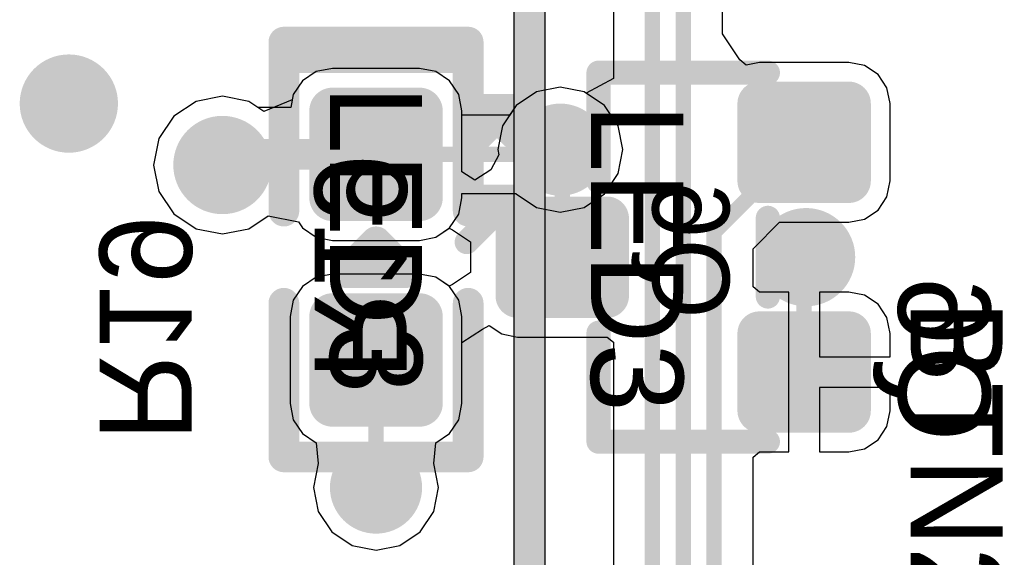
# Model space of a CAD drawing. Header units: millimetres. Extents: x 1.4 to 10.4, y 0 to 10.9.
# Tile 30 of 177: x 3.034 to 3.355, y 3.977 to 4.152. Entities that reach past the tile are written whole.
import ezdxf

# ---------------------------------------------------------------- set-up
doc = ezdxf.new("R2010")
doc.units = ezdxf.units.MM
doc.header["$MEASUREMENT"] = 0
for name, color, linetype in [('BottomLayer', 5, 'Continuous'), ('BottomOverlay', 54, 'Continuous'), ('BottomPaste', 16, 'Continuous'), ('BottomSolder', 6, 'Continuous'), ('DrillDrawing', 1, 'Continuous'), ('DrillGuide', 244, 'Continuous'), ('InternalPlane1', 76, 'Continuous'), ('InternalPlane2', 16, 'Continuous'), ('Mechanical31', 56, 'Continuous'), ('Mechanical32', 56, 'Continuous'), ('MultiLayer', 9, 'Continuous'), ('TopLayer', 1, 'Continuous'), ('TopOverlay', 2, 'Continuous'), ('TopPaste', 8, 'Continuous'), ('TopSolder', 216, 'Continuous')]:
    doc.layers.add(name, color=color, linetype=linetype)

msp = doc.modelspace()

# ---------------------------------------------------------------- linework, layer by layer
at = {"layer": 'BottomLayer'}
for p, q in [((3.2272551, 4.2223052), (3.2272551, 4.1331311)), ((3.2627449, 4.1477546), (3.2627449, 4.1772454)), ((3.268462, 4.1391983), (3.2627449, 4.1477546)), ((3.2704751, 4.1375462), (3.268462, 4.1391983)), ((3.2748032, 4.1384072), (3.2704751, 4.1375462)), ((3.303937, 4.1384072), (3.2748032, 4.1384072)), ((3.3090677, 4.1373866), (3.303937, 4.1384072)), ((3.1305423, 4.1353949), (3.1260624, 4.1324016)), ((3.1358266, 4.136446), (3.1305423, 4.1353949)), ((3.164173, 4.136446), (3.1358266, 4.136446)), ((3.1694573, 4.1353949), (3.164173, 4.136446)), ((3.1739372, 4.1324016), (3.1694573, 4.1353949)), ((3.3134173, 4.1344803), (3.3090677, 4.1373866)), ((3.1260624, 4.1324016), (3.1230691, 4.1279217)), ((3.1769305, 4.1279217), (3.1739372, 4.1324016)), ((3.2272551, 4.1331311), (3.2184358, 4.1284172)), ((3.3163236, 4.1301307), (3.3134173, 4.1344803)), ((3.2021964, 4.1288396), (3.1955808, 4.1244192)), ((3.21, 4.1303918), (3.2021964, 4.1288396)), ((3.2178036, 4.1288396), (3.21, 4.1303918)), ((3.2184358, 4.1284172), (3.2178036, 4.1288396)), ((3.3173442, 4.125), (3.3163236, 4.1301307)), ((3.091416, 4.1257235), (3.0841389, 4.1208611)), ((3.1, 4.127431), (3.091416, 4.1257235)), ((3.108584, 4.1257235), (3.1, 4.127431)), ((3.1115254, 4.1237581), (3.108584, 4.1257235)), ((3.1230691, 4.1279217), (3.1222409, 4.1237581)), ((3.1779816, 4.1226374), (3.1769305, 4.1279217)), ((3.1222409, 4.1237581), (3.1115254, 4.1237581)), ((3.1779816, 4.1028258), (3.1779816, 4.1226374)), ((3.1955808, 4.1244192), (3.1911604, 4.1178036)), ((3.3173442, 4.0998032), (3.3173442, 4.125)), ((3.0841389, 4.1208611), (3.0792765, 4.113584)), ((3.1911604, 4.1178036), (3.1896082, 4.11)), ((3.0792765, 4.113584), (3.077569, 4.105)), ((3.1896082, 4.11), (3.1899384, 4.10834)), ((3.1899384, 4.10834), (3.18734, 4.1034785)), ((3.077569, 4.105), (3.0792765, 4.096416)), ((3.1821724, 4.1000256), (3.1779816, 4.1028258)), ((3.18734, 4.1034785), (3.1821724, 4.1000256)), ((3.3163236, 4.0946725), (3.3173442, 4.0998032)), ((3.0792765, 4.096416), (3.0841389, 4.0891389)), ((3.3134173, 4.0903229), (3.3163236, 4.0946725)), ((3.3090677, 4.0874166), (3.3134173, 4.0903229)), ((3.0841389, 4.0891389), (3.091416, 4.0842765)), ((3.108584, 4.0842765), (3.1149038, 4.0884993)), ((3.1149038, 4.0884993), (3.1247117, 4.0865483)), ((3.303937, 4.086396), (3.3090677, 4.0874166)), ((3.091416, 4.0842765), (3.1, 4.082569)), ((3.1, 4.082569), (3.108584, 4.0842765)), ((3.1247117, 4.0865483), (3.1260624, 4.0845268)), ((3.1260624, 4.0845268), (3.1305423, 4.0815335)), ((3.1694573, 4.0815335), (3.1738366, 4.0844596)), ((3.1738366, 4.0844596), (3.1748422, 4.083922)), ((3.1748422, 4.083922), (3.1807126, 4.0799996)), ((3.2727449, 4.0777524), (3.2813885, 4.086396)), ((3.2813885, 4.086396), (3.303937, 4.086396)), ((3.1305423, 4.0815335), (3.1358266, 4.0804824)), ((3.1358266, 4.0804824), (3.164173, 4.0804824)), ((3.164173, 4.0804824), (3.1694573, 4.0815335)), ((3.1807126, 4.0799996), (3.1807126, 4.0699996)), ((3.2727449, 4.0652932), (3.2727449, 4.0777524)), ((3.1305423, 4.0684657), (3.1260624, 4.0654724)), ((3.1358266, 4.0695168), (3.1305423, 4.0684657)), ((3.164173, 4.0695168), (3.1358266, 4.0695168)), ((3.1694573, 4.0684657), (3.164173, 4.0695168)), ((3.1738366, 4.0655396), (3.1694573, 4.0684657)), ((3.1807126, 4.0699996), (3.1748422, 4.0660772)), ((3.1260624, 4.0654724), (3.1230691, 4.0609925)), ((3.1748422, 4.0660772), (3.1738366, 4.0655396)), ((3.2748033, 4.063604), (3.2727449, 4.0652932)), ((3.2843701, 4.063604), (3.2748033, 4.063604)), ((3.2843701, 4.0375984), (3.2843701, 4.063604)), ((3.303937, 4.063604), (3.2943701, 4.063604)), ((3.2943701, 4.063604), (3.2943701, 4.0425984)), ((3.3090677, 4.0625834), (3.303937, 4.063604)), ((3.3134173, 4.0596771), (3.3090677, 4.0625834)), ((3.1230691, 4.0609925), (3.122018, 4.0557082)), ((3.3163236, 4.0553275), (3.3134173, 4.0596771)), ((3.122018, 4.0557082), (3.122018, 4.0273618)), ((3.3173442, 4.0501968), (3.3163236, 4.0553275)), ((3.1779816, 4.0471742), (3.1846203, 4.05161)), ((3.1846203, 4.05161), (3.1868009, 4.0527755)), ((3.1868009, 4.0527755), (3.1909323, 4.050015)), ((3.1909323, 4.050015), (3.196063, 4.0489944)), ((3.196063, 4.0489944), (3.2251967, 4.0489944)), ((3.2251967, 4.0489944), (3.2272551, 4.0473052)), ((3.3173442, 4.0425984), (3.3173442, 4.0501968)), ((3.1779816, 4.0273618), (3.1779816, 4.0471742)), ((3.2272551, 4.0473052), (3.2272551, 3.9581306)), ((3.2943701, 4.0425984), (3.3173442, 4.0425984)), ((3.2843701, 4.0115928), (3.2843701, 4.0375984)), ((3.3173442, 4.0325984), (3.2943701, 4.0325984)), ((3.2943701, 4.0325984), (3.2943701, 4.0115928)), ((3.3173442, 4.025), (3.3173442, 4.0325984)), ((3.122018, 4.0273618), (3.1230691, 4.0220775)), ((3.1769305, 4.0220775), (3.1779816, 4.0273618)), ((3.3163236, 4.0198693), (3.3173442, 4.025)), ((3.1230691, 4.0220775), (3.1260624, 4.0175976)), ((3.1739372, 4.0175976), (3.1769305, 4.0220775)), ((3.3134173, 4.0155197), (3.3163236, 4.0198693)), ((3.1260624, 4.0175976), (3.1305422, 4.0146043)), ((3.1694574, 4.0146043), (3.1739372, 4.0175976)), ((3.1305422, 4.0146043), (3.1305422, 4.0146043)), ((3.1305422, 4.0146043), (3.1305422, 4.0146043)), ((3.1305422, 4.0146043), (3.1311604, 4.0078036)), ((3.1688396, 4.0078036), (3.1694574, 4.0146043)), ((3.1694574, 4.0146043), (3.1694574, 4.0146043)), ((3.1694574, 4.0146043), (3.1694574, 4.0146043)), ((3.3090677, 4.0126134), (3.3134173, 4.0155197)), ((3.2727449, 4.0099036), (3.2748033, 4.0115928)), ((3.2727449, 3.9650964), (3.2727449, 4.0099036)), ((3.2748033, 4.0115928), (3.2843701, 4.0115928)), ((3.2943701, 4.0115928), (3.303937, 4.0115928)), ((3.303937, 4.0115928), (3.3090677, 4.0126134)), ((3.1311604, 4.0078034), (3.1296082, 4)), ((3.1311604, 4.0078036), (3.1311603, 4.0078035)), ((3.1311603, 4.0078035), (3.1311604, 4.0078034)), ((3.1688397, 4.0078035), (3.1688396, 4.0078036)), ((3.1688396, 4.0078034), (3.1688397, 4.0078035)), ((3.1703918, 4), (3.1688396, 4.0078034)), ((3.1296082, 4), (3.1311604, 3.9921964)), ((3.1688396, 3.9921964), (3.1703918, 4)), ((3.1311604, 3.9921964), (3.1355808, 3.9855808)), ((3.1644192, 3.9855808), (3.1688396, 3.9921964)), ((3.1355808, 3.9855808), (3.1421964, 3.9811604)), ((3.1578036, 3.9811604), (3.1644192, 3.9855808)), ((3.1421964, 3.9811604), (3.15, 3.9796082)), ((3.15, 3.9796082), (3.1578036, 3.9811604))]:
    msp.add_line(p, q, dxfattribs=at)
for points, const_width in [([(3.24, 3.085), (3.24, 4.4130315)], 0.005), ([(3.25, 3.095), (3.25, 4.2480315)], 0.005), ([(3.1, 4.105), (3.1034642, 4.1084642)], 0.01), ([(3.1034642, 4.1084642), (3.1499998, 4.1084642)], 0.01), ([(3.21, 4.11), (3.2106299, 4.1093701)], 0.005), ([(3.26, 4.0830315), (3.2893701, 4.1124016)], 0.005), ([(3.2106299, 4.075), (3.2106299, 4.1093701)], 0.005), ([(3.26, 3.835), (3.26, 4.0830315)], 0.005), ([(3.2893701, 4.0743701), (3.29, 4.075)], 0.005), ([(3.2893701, 4.0375984), (3.2893701, 4.0743701)], 0.005), ([(3.1499998, 4.0000002), (3.1499998, 4.0415352)], 0.005), ([(3.1499998, 4.0000002), (3.15, 4)], 0.005)]:
    msp.add_lwpolyline(points, dxfattribs=dict(at, const_width=const_width))
for points, const_width in [([(3.044, 4.125, 1), (3.056, 4.125, 1)], 0.012), ([(3.134055, 4.1226374, 1), (3.1375982, 4.1226374, 1)], 0.0035433), ([(3.1624014, 4.1226374, 1), (3.1659446, 4.1226374, 1)], 0.0035433), ([(3.2732284, 4.125, 1), (3.276378, 4.125, 1)], 0.0031496), ([(3.3023622, 4.125, 1), (3.3055118, 4.125, 1)], 0.0031496), ([(3.205, 4.11, 1), (3.215, 4.11, 1)], 0.01), ([(3.094, 4.105, 1), (3.106, 4.105, 1)], 0.012), ([(3.1009642, 4.1084642, 1), (3.1059642, 4.1084642, 1)], 0.005), ([(3.1009642, 4.1084642, 1), (3.1059642, 4.1084642, 1)], 0.005), ([(3.1474998, 4.1084642, 1), (3.1524998, 4.1084642, 1)], 0.005), ([(3.20875, 4.11, 1), (3.21125, 4.11, 1)], 0.0025), ([(3.2881201, 4.1124016, 1), (3.2906201, 4.1124016, 1)], 0.0025), ([(3.0975, 4.105, 1), (3.1025, 4.105, 1)], 0.005), ([(3.2093799, 4.1093701, 1), (3.2118799, 4.1093701, 1)], 0.0025), ([(3.2093799, 4.1093701, 1), (3.2118799, 4.1093701, 1)], 0.0025), ([(3.2732284, 4.0998032, 1), (3.276378, 4.0998032, 1)], 0.0031496), ([(3.3023622, 4.0998032, 1), (3.3055118, 4.0998032, 1)], 0.0031496), ([(3.134055, 4.094291, 1), (3.1375982, 4.094291, 1)], 0.0035433), ([(3.1624014, 4.094291, 1), (3.1659446, 4.094291, 1)], 0.0035433), ([(3.1944882, 4.0875984, 1), (3.1976378, 4.0875984, 1)], 0.0031496), ([(3.223622, 4.0875984, 1), (3.2267716, 4.0875984, 1)], 0.0031496), ([(3.284, 4.075, 1), (3.296, 4.075, 1)], 0.012), ([(3.25875, 4.0830315, 1), (3.26125, 4.0830315, 1)], 0.0025), ([(3.25875, 4.0830315, 1), (3.26125, 4.0830315, 1)], 0.0025), ([(3.2093799, 4.075, 1), (3.2118799, 4.075, 1)], 0.0025), ([(3.28875, 4.075, 1), (3.29125, 4.075, 1)], 0.0025), ([(3.2881201, 4.0743701, 1), (3.2906201, 4.0743701, 1)], 0.0025), ([(3.2881201, 4.0743701, 1), (3.2906201, 4.0743701, 1)], 0.0025), ([(3.1944882, 4.0624016, 1), (3.1976378, 4.0624016, 1)], 0.0031496), ([(3.223622, 4.0624016, 1), (3.2267716, 4.0624016, 1)], 0.0031496), ([(3.134055, 4.0557082, 1), (3.1375982, 4.0557082, 1)], 0.0035433), ([(3.1624014, 4.0557082, 1), (3.1659446, 4.0557082, 1)], 0.0035433), ([(3.2732284, 4.0501968, 1), (3.276378, 4.0501968, 1)], 0.0031496), ([(3.3023622, 4.0501968, 1), (3.3055118, 4.0501968, 1)], 0.0031496), ([(3.1487498, 4.0415352, 1), (3.1512498, 4.0415352, 1)], 0.0025), ([(3.2881201, 4.0375984, 1), (3.2906201, 4.0375984, 1)], 0.0025), ([(3.134055, 4.0273618, 1), (3.1375982, 4.0273618, 1)], 0.0035433), ([(3.1624014, 4.0273618, 1), (3.1659446, 4.0273618, 1)], 0.0035433), ([(3.2732284, 4.025, 1), (3.276378, 4.025, 1)], 0.0031496), ([(3.3023622, 4.025, 1), (3.3055118, 4.025, 1)], 0.0031496), ([(3.145, 4, 1), (3.155, 4, 1)], 0.01), ([(3.1487498, 4.0000002, 1), (3.1512498, 4.0000002, 1)], 0.0025), ([(3.1487498, 4.0000002, 1), (3.1512498, 4.0000002, 1)], 0.0025), ([(3.14875, 4, 1), (3.15125, 4, 1)], 0.0025)]:
    msp.add_lwpolyline(points, format="xyb", close=True, dxfattribs=dict(at, const_width=const_width))
for points in [[(3.164173, 4.0907477), (3.164173, 4.1261807), (3.1358266, 4.0907477), (3.1358266, 4.1261807)], [(3.303937, 4.0966536), (3.303937, 4.1281496), (3.2748032, 4.0966536), (3.2748032, 4.1281496)], [(3.1677163, 4.094291), (3.1677163, 4.1226374), (3.1322833, 4.094291), (3.1322833, 4.1226374)], [(3.3070866, 4.0998032), (3.3070866, 4.125), (3.2716536, 4.0998032), (3.2716536, 4.125)], [(3.2251968, 4.059252), (3.2251968, 4.090748), (3.196063, 4.059252), (3.196063, 4.090748)], [(3.2283464, 4.0624016), (3.2283464, 4.0875984), (3.1929134, 4.0624016), (3.1929134, 4.0875984)], [(3.164173, 4.0238185), (3.164173, 4.0592515), (3.1358266, 4.0238185), (3.1358266, 4.0592515)], [(3.1677163, 4.0273618), (3.1677163, 4.0557082), (3.1322833, 4.0273618), (3.1322833, 4.0557082)], [(3.303937, 4.0218504), (3.303937, 4.0533464), (3.2748032, 4.0218504), (3.2748032, 4.0533464)], [(3.3070866, 4.025), (3.3070866, 4.0501968), (3.2716536, 4.025), (3.2716536, 4.0501968)]]:
    msp.add_solid(points, dxfattribs=at)
at = {"layer": 'BottomOverlay'}
for points, const_width in [([(3.1199998, 4.0899996), (3.1199998, 4.1399996)], 0.01), ([(3.1199998, 4.1399996), (3.1799998, 4.1399996)], 0.01), ([(3.1799998, 4.0899996), (3.1799998, 4.1399996)], 0.01), ([(3.2224409, 4.0996063), (3.2224409, 4.1350394)], 0.007874), ([(3.2224409, 4.1350394), (3.2775591, 4.1350394)], 0.007874), ([(3.2775591, 4.0622047), (3.2775591, 4.0877953)], 0.007874), ([(3.1199998, 4.0099996), (3.1199998, 4.0599996)], 0.01), ([(3.1799998, 4.0099996), (3.1799998, 4.0599996)], 0.01), ([(3.2224409, 4.0149606), (3.2224409, 4.0503937)], 0.007874), ([(3.2224409, 4.0149606), (3.2775591, 4.0149606)], 0.007874), ([(3.1199998, 4.0099996), (3.1799998, 4.0099996)], 0.01)]:
    msp.add_lwpolyline(points, dxfattribs=dict(at, const_width=const_width))
for points, const_width in [([(3.1174998, 4.1399996, 1), (3.1224998, 4.1399996, 1)], 0.005), ([(3.1174998, 4.1399996, 1), (3.1224998, 4.1399996, 1)], 0.005), ([(3.1774998, 4.1399996, 1), (3.1824998, 4.1399996, 1)], 0.005), ([(3.1774998, 4.1399996, 1), (3.1824998, 4.1399996, 1)], 0.005), ([(3.2204724, 4.1350394, 1), (3.2244094, 4.1350394, 1)], 0.003937), ([(3.2204724, 4.1350394, 1), (3.2244094, 4.1350394, 1)], 0.003937), ([(3.2755906, 4.1350394, 1), (3.2795276, 4.1350394, 1)], 0.003937), ([(3.2204724, 4.0996063, 1), (3.2244094, 4.0996063, 1)], 0.003937), ([(3.1174998, 4.0899996, 1), (3.1224998, 4.0899996, 1)], 0.005), ([(3.1774998, 4.0899996, 1), (3.1824998, 4.0899996, 1)], 0.005), ([(3.2755906, 4.0877953, 1), (3.2795276, 4.0877953, 1)], 0.003937), ([(3.1174998, 4.0599996, 1), (3.1224998, 4.0599996, 1)], 0.005), ([(3.1774998, 4.0599996, 1), (3.1824998, 4.0599996, 1)], 0.005), ([(3.2755906, 4.0622047, 1), (3.2795276, 4.0622047, 1)], 0.003937), ([(3.2204724, 4.0503937, 1), (3.2244094, 4.0503937, 1)], 0.003937), ([(3.2204724, 4.0149606, 1), (3.2244094, 4.0149606, 1)], 0.003937), ([(3.2204724, 4.0149606, 1), (3.2244094, 4.0149606, 1)], 0.003937), ([(3.2755906, 4.0149606, 1), (3.2795276, 4.0149606, 1)], 0.003937), ([(3.1174998, 4.0099996, 1), (3.1224998, 4.0099996, 1)], 0.005), ([(3.1174998, 4.0099996, 1), (3.1224998, 4.0099996, 1)], 0.005), ([(3.1774998, 4.0099996, 1), (3.1824998, 4.0099996, 1)], 0.005), ([(3.1774998, 4.0099996, 1), (3.1824998, 4.0099996, 1)], 0.005)]:
    msp.add_lwpolyline(points, format="xyb", close=True, dxfattribs=dict(at, const_width=const_width))
at = {"layer": 'BottomPaste'}
for points, const_width in [([(3.134055, 4.1226374, 1), (3.1375982, 4.1226374, 1)], 0.0035433), ([(3.1624014, 4.1226374, 1), (3.1659446, 4.1226374, 1)], 0.0035433), ([(3.2732284, 4.125, 1), (3.276378, 4.125, 1)], 0.0031496), ([(3.3023622, 4.125, 1), (3.3055118, 4.125, 1)], 0.0031496), ([(3.2732284, 4.0998032, 1), (3.276378, 4.0998032, 1)], 0.0031496), ([(3.3023622, 4.0998032, 1), (3.3055118, 4.0998032, 1)], 0.0031496), ([(3.134055, 4.094291, 1), (3.1375982, 4.094291, 1)], 0.0035433), ([(3.1624014, 4.094291, 1), (3.1659446, 4.094291, 1)], 0.0035433), ([(3.1944882, 4.0875984, 1), (3.1976378, 4.0875984, 1)], 0.0031496), ([(3.223622, 4.0875984, 1), (3.2267716, 4.0875984, 1)], 0.0031496), ([(3.1944882, 4.0624016, 1), (3.1976378, 4.0624016, 1)], 0.0031496), ([(3.223622, 4.0624016, 1), (3.2267716, 4.0624016, 1)], 0.0031496), ([(3.134055, 4.0557082, 1), (3.1375982, 4.0557082, 1)], 0.0035433), ([(3.1624014, 4.0557082, 1), (3.1659446, 4.0557082, 1)], 0.0035433), ([(3.2732284, 4.0501968, 1), (3.276378, 4.0501968, 1)], 0.0031496), ([(3.3023622, 4.0501968, 1), (3.3055118, 4.0501968, 1)], 0.0031496), ([(3.134055, 4.0273618, 1), (3.1375982, 4.0273618, 1)], 0.0035433), ([(3.1624014, 4.0273618, 1), (3.1659446, 4.0273618, 1)], 0.0035433), ([(3.2732284, 4.025, 1), (3.276378, 4.025, 1)], 0.0031496), ([(3.3023622, 4.025, 1), (3.3055118, 4.025, 1)], 0.0031496)]:
    msp.add_lwpolyline(points, format="xyb", close=True, dxfattribs=dict(at, const_width=const_width))
for points in [[(3.164173, 4.0907477), (3.164173, 4.1261807), (3.1358266, 4.0907477), (3.1358266, 4.1261807)], [(3.303937, 4.0966536), (3.303937, 4.1281496), (3.2748032, 4.0966536), (3.2748032, 4.1281496)], [(3.1677163, 4.094291), (3.1677163, 4.1226374), (3.1322833, 4.094291), (3.1322833, 4.1226374)], [(3.3070866, 4.0998032), (3.3070866, 4.125), (3.2716536, 4.0998032), (3.2716536, 4.125)], [(3.2251968, 4.059252), (3.2251968, 4.090748), (3.196063, 4.059252), (3.196063, 4.090748)], [(3.2283464, 4.0624016), (3.2283464, 4.0875984), (3.1929134, 4.0624016), (3.1929134, 4.0875984)], [(3.164173, 4.0238185), (3.164173, 4.0592515), (3.1358266, 4.0238185), (3.1358266, 4.0592515)], [(3.1677163, 4.0273618), (3.1677163, 4.0557082), (3.1322833, 4.0273618), (3.1322833, 4.0557082)], [(3.303937, 4.0218504), (3.303937, 4.0533464), (3.2748032, 4.0218504), (3.2748032, 4.0533464)], [(3.3070866, 4.025), (3.3070866, 4.0501968), (3.2716536, 4.025), (3.2716536, 4.0501968)]]:
    msp.add_solid(points, dxfattribs=at)
at = {"layer": 'BottomSolder'}
for points, const_width in [([(3.2712284, 4.125, 1), (3.278378, 4.125, 1)], 0.0071496), ([(3.3003622, 4.125, 1), (3.3075118, 4.125, 1)], 0.0071496), ([(3.132055, 4.1226374, 1), (3.1395982, 4.1226374, 1)], 0.0075433), ([(3.1604014, 4.1226374, 1), (3.1679446, 4.1226374, 1)], 0.0075433), ([(3.2712284, 4.0998032, 1), (3.278378, 4.0998032, 1)], 0.0071496), ([(3.3003622, 4.0998032, 1), (3.3075118, 4.0998032, 1)], 0.0071496), ([(3.132055, 4.094291, 1), (3.1395982, 4.094291, 1)], 0.0075433), ([(3.1604014, 4.094291, 1), (3.1679446, 4.094291, 1)], 0.0075433), ([(3.1924882, 4.0875984, 1), (3.1996378, 4.0875984, 1)], 0.0071496), ([(3.221622, 4.0875984, 1), (3.2287716, 4.0875984, 1)], 0.0071496), ([(3.1924882, 4.0624016, 1), (3.1996378, 4.0624016, 1)], 0.0071496), ([(3.221622, 4.0624016, 1), (3.2287716, 4.0624016, 1)], 0.0071496), ([(3.132055, 4.0557082, 1), (3.1395982, 4.0557082, 1)], 0.0075433), ([(3.1604014, 4.0557082, 1), (3.1679446, 4.0557082, 1)], 0.0075433), ([(3.2712284, 4.0501968, 1), (3.278378, 4.0501968, 1)], 0.0071496), ([(3.3003622, 4.0501968, 1), (3.3075118, 4.0501968, 1)], 0.0071496), ([(3.132055, 4.0273618, 1), (3.1395982, 4.0273618, 1)], 0.0075433), ([(3.1604014, 4.0273618, 1), (3.1679446, 4.0273618, 1)], 0.0075433), ([(3.2712284, 4.025, 1), (3.278378, 4.025, 1)], 0.0071496), ([(3.3003622, 4.025, 1), (3.3075118, 4.025, 1)], 0.0071496)]:
    msp.add_lwpolyline(points, format="xyb", close=True, dxfattribs=dict(at, const_width=const_width))
for points in [[(3.303937, 4.0926536), (3.303937, 4.1321496), (3.2748032, 4.0926536), (3.2748032, 4.1321496)], [(3.164173, 4.0867477), (3.164173, 4.1301807), (3.1358266, 4.0867477), (3.1358266, 4.1301807)], [(3.1717163, 4.094291), (3.1717163, 4.1226374), (3.1282833, 4.094291), (3.1282833, 4.1226374)], [(3.3110866, 4.0998032), (3.3110866, 4.125), (3.2676536, 4.0998032), (3.2676536, 4.125)], [(3.2251968, 4.055252), (3.2251968, 4.094748), (3.196063, 4.055252), (3.196063, 4.094748)], [(3.2323464, 4.0624016), (3.2323464, 4.0875984), (3.1889134, 4.0624016), (3.1889134, 4.0875984)], [(3.164173, 4.0198185), (3.164173, 4.0632515), (3.1358266, 4.0198185), (3.1358266, 4.0632515)], [(3.1717163, 4.0273618), (3.1717163, 4.0557082), (3.1282833, 4.0273618), (3.1282833, 4.0557082)], [(3.303937, 4.0178504), (3.303937, 4.0573464), (3.2748032, 4.0178504), (3.2748032, 4.0573464)], [(3.3110866, 4.025), (3.3110866, 4.0501968), (3.2676536, 4.025), (3.2676536, 4.0501968)]]:
    msp.add_solid(points, dxfattribs=at)
at = {"layer": 'DrillDrawing'}
for points, const_width in [([(3.047, 4.125, 1), (3.053, 4.125, 1)], 0.006), ([(3.2075, 4.11, 1), (3.2125, 4.11, 1)], 0.005), ([(3.097, 4.105, 1), (3.103, 4.105, 1)], 0.006), ([(3.287, 4.075, 1), (3.293, 4.075, 1)], 0.006), ([(3.1475, 4, 1), (3.1525, 4, 1)], 0.005)]:
    msp.add_lwpolyline(points, format="xyb", close=True, dxfattribs=dict(at, const_width=const_width))
at = {"layer": 'DrillGuide'}
for points, const_width in [([(3.047, 4.125, 1), (3.053, 4.125, 1)], 0.006), ([(3.2075, 4.11, 1), (3.2125, 4.11, 1)], 0.005), ([(3.097, 4.105, 1), (3.103, 4.105, 1)], 0.006), ([(3.287, 4.075, 1), (3.293, 4.075, 1)], 0.006), ([(3.1475, 4, 1), (3.1525, 4, 1)], 0.005)]:
    msp.add_lwpolyline(points, format="xyb", close=True, dxfattribs=dict(at, const_width=const_width))
at = {"layer": 'InternalPlane1'}
for points, const_width in [([(3.2025, 4.11, 1), (3.2175, 4.11, 1)], 0.015), ([(3.092, 4.105, 1), (3.108, 4.105, 1)], 0.016), ([(3.1425, 4, 1), (3.1575, 4, 1)], 0.015)]:
    msp.add_lwpolyline(points, format="xyb", close=True, dxfattribs=dict(at, const_width=const_width))
at = {"layer": 'InternalPlane2'}
for p, q in [((3.205098, 3.050098), (3.205098, 4.485)), ((3.194902, 4.4828884), (3.194902, 2.705))]:
    msp.add_line(p, q, dxfattribs=at)
at = {"layer": 'InternalPlane2', "const_width": 0.01}
msp.add_lwpolyline([(3.2, 2.705), (3.2, 4.485)], dxfattribs=at)
at = {"layer": 'InternalPlane2'}
for points, const_width in [([(3.042, 4.125, 1), (3.058, 4.125, 1)], 0.016), ([(3.2025, 4.11, 1), (3.2175, 4.11, 1)], 0.015), ([(3.282, 4.075, 1), (3.298, 4.075, 1)], 0.016), ([(3.1425, 4, 1), (3.1575, 4, 1)], 0.015)]:
    msp.add_lwpolyline(points, format="xyb", close=True, dxfattribs=dict(at, const_width=const_width))
at = {"layer": 'MultiLayer'}
for points, const_width in [([(3.044, 4.125, 1), (3.056, 4.125, 1)], 0.012), ([(3.205, 4.11, 1), (3.215, 4.11, 1)], 0.01), ([(3.094, 4.105, 1), (3.106, 4.105, 1)], 0.012), ([(3.284, 4.075, 1), (3.296, 4.075, 1)], 0.012), ([(3.145, 4, 1), (3.155, 4, 1)], 0.01)]:
    msp.add_lwpolyline(points, format="xyb", close=True, dxfattribs=dict(at, const_width=const_width))
at = {"layer": 'TopLayer'}
for p, q in [((3.1305425, 4.1353953), (3.1260626, 4.132402)), ((3.1358268, 4.1364464), (3.1305425, 4.1353953)), ((3.1641732, 4.1364464), (3.1358268, 4.1364464)), ((3.1694575, 4.1353953), (3.1641732, 4.1364464)), ((3.1739374, 4.132402), (3.1694575, 4.1353953)), ((3.1260626, 4.132402), (3.1230693, 4.1279221)), ((3.1769307, 4.1279221), (3.1739374, 4.132402)), ((3.2021964, 4.1288396), (3.1955808, 4.1244192)), ((3.21, 4.1303918), (3.2021964, 4.1288396)), ((3.2178036, 4.1288396), (3.21, 4.1303918)), ((3.2244192, 4.1244192), (3.2178036, 4.1288396)), ((3.091416, 4.1257235), (3.0841389, 4.1208611)), ((3.1, 4.127431), (3.091416, 4.1257235)), ((3.108584, 4.1257235), (3.1, 4.127431)), ((3.1135008, 4.1224382), (3.108584, 4.1257235)), ((3.1227397, 4.126265), (3.1135008, 4.1224382)), ((3.1230693, 4.1279221), (3.1227397, 4.126265)), ((3.1779818, 4.1226378), (3.1769307, 4.1279221)), ((3.1779818, 4.1212095), (3.1779818, 4.1226378)), ((3.1955808, 4.1244192), (3.1934361, 4.1212095)), ((3.2288396, 4.1178036), (3.2244192, 4.1244192)), ((3.0841389, 4.1208611), (3.0792765, 4.113584)), ((3.1934361, 4.1212095), (3.1779818, 4.1212095)), ((3.2303918, 4.11), (3.2288396, 4.1178036)), ((3.0792765, 4.113584), (3.077569, 4.105)), ((3.2288396, 4.1021964), (3.2303918, 4.11)), ((3.077569, 4.105), (3.0792765, 4.096416)), ((3.2244192, 4.0955808), (3.2288396, 4.1021964)), ((3.0792765, 4.096416), (3.0841389, 4.0891389)), ((3.1769307, 4.0890071), (3.1779818, 4.0942914)), ((3.1779818, 4.0942914), (3.1779818, 4.0957197)), ((3.1779818, 4.0957197), (3.195488, 4.0957197)), ((3.195488, 4.0957197), (3.1955808, 4.0955808)), ((3.1955808, 4.0955808), (3.2021964, 4.0911604)), ((3.2178036, 4.0911604), (3.2244192, 4.0955808)), ((3.2021964, 4.0911604), (3.21, 4.0896082)), ((3.21, 4.0896082), (3.2178036, 4.0911604)), ((3.0841389, 4.0891389), (3.091416, 4.0842765)), ((3.108584, 4.0842765), (3.1149041, 4.0884995)), ((3.1149041, 4.0884995), (3.124712, 4.0865485)), ((3.1739374, 4.0845272), (3.1769307, 4.0890071)), ((3.091416, 4.0842765), (3.1, 4.082569)), ((3.1, 4.082569), (3.108584, 4.0842765)), ((3.124712, 4.0865485), (3.1260626, 4.0845272)), ((3.1260626, 4.0845272), (3.1305425, 4.0815339)), ((3.1694575, 4.0815339), (3.1739374, 4.0845272)), ((3.1305425, 4.0815339), (3.1358268, 4.0804828)), ((3.1358268, 4.0804828), (3.1641732, 4.0804828)), ((3.1641732, 4.0804828), (3.1694575, 4.0815339)), ((3.1305425, 4.0684661), (3.1260626, 4.0654728)), ((3.1358268, 4.0695172), (3.1305425, 4.0684661)), ((3.1641732, 4.0695172), (3.1358268, 4.0695172)), ((3.1694575, 4.0684661), (3.1641732, 4.0695172)), ((3.1739374, 4.0654728), (3.1694575, 4.0684661)), ((3.1260626, 4.0654728), (3.1230693, 4.0609929)), ((3.1769307, 4.0609929), (3.1739374, 4.0654728)), ((3.1230693, 4.0609929), (3.1220182, 4.0557086)), ((3.1779818, 4.0557086), (3.1769307, 4.0609929)), ((3.1220182, 4.0557086), (3.1220182, 4.0273622)), ((3.1779818, 4.0273622), (3.1779818, 4.0557086)), ((3.1220182, 4.0273622), (3.1230693, 4.0220779)), ((3.1769307, 4.0220779), (3.1779818, 4.0273622)), ((3.1230693, 4.0220779), (3.1260626, 4.017598)), ((3.1739374, 4.017598), (3.1769307, 4.0220779)), ((3.1260626, 4.017598), (3.1305424, 4.0146047)), ((3.1694576, 4.0146047), (3.1739374, 4.017598)), ((3.1305424, 4.0146047), (3.1305424, 4.0146047)), ((3.1305424, 4.0146047), (3.1305424, 4.0146047)), ((3.1305424, 4.0146047), (3.1311604, 4.0078036)), ((3.1688396, 4.0078036), (3.1694576, 4.0146047)), ((3.1694576, 4.0146047), (3.1694576, 4.0146047)), ((3.1694576, 4.0146047), (3.1694576, 4.0146047)), ((3.1311604, 4.0078034), (3.1296082, 4)), ((3.1311604, 4.0078036), (3.1311603, 4.0078035)), ((3.1311603, 4.0078035), (3.1311604, 4.0078034)), ((3.1688397, 4.0078035), (3.1688396, 4.0078036)), ((3.1688396, 4.0078034), (3.1688397, 4.0078035)), ((3.1703918, 4), (3.1688396, 4.0078034)), ((3.1296082, 4), (3.1311604, 3.9921964)), ((3.1688396, 3.9921964), (3.1703918, 4)), ((3.1311604, 3.9921964), (3.1355808, 3.9855808)), ((3.1644192, 3.9855808), (3.1688396, 3.9921964)), ((3.1355808, 3.9855808), (3.1421964, 3.9811604)), ((3.1578036, 3.9811604), (3.1644192, 3.9855808)), ((3.1421964, 3.9811604), (3.15, 3.9796082)), ((3.15, 3.9796082), (3.1578036, 3.9811604))]:
    msp.add_line(p, q, dxfattribs=at)
for points, const_width in [([(3.044, 4.125, 1), (3.056, 4.125, 1)], 0.012), ([(3.1340552, 4.1226378, 1), (3.1375984, 4.1226378, 1)], 0.0035433), ([(3.1624016, 4.1226378, 1), (3.1659448, 4.1226378, 1)], 0.0035433), ([(3.205, 4.11, 1), (3.215, 4.11, 1)], 0.01), ([(3.094, 4.105, 1), (3.106, 4.105, 1)], 0.012), ([(3.20875, 4.11, 1), (3.21125, 4.11, 1)], 0.0025), ([(3.14875, 4.1084646, 1), (3.15125, 4.1084646, 1)], 0.0025), ([(3.2072146, 4.1084646, 1), (3.2097146, 4.1084646, 1)], 0.0025), ([(3.2072146, 4.1084646, 1), (3.2097146, 4.1084646, 1)], 0.0025), ([(3.1340552, 4.0942914, 1), (3.1375984, 4.0942914, 1)], 0.0035433), ([(3.1624016, 4.0942914, 1), (3.1659448, 4.0942914, 1)], 0.0035433), ([(3.284, 4.075, 1), (3.296, 4.075, 1)], 0.012), ([(3.1340552, 4.0557086, 1), (3.1375984, 4.0557086, 1)], 0.0035433), ([(3.1624016, 4.0557086, 1), (3.1659448, 4.0557086, 1)], 0.0035433), ([(3.14875, 4.0415354, 1), (3.15125, 4.0415354, 1)], 0.0025), ([(3.1340552, 4.0273622, 1), (3.1375984, 4.0273622, 1)], 0.0035433), ([(3.1624016, 4.0273622, 1), (3.1659448, 4.0273622, 1)], 0.0035433), ([(3.145, 4, 1), (3.155, 4, 1)], 0.01), ([(3.14875, 4, 1), (3.15125, 4, 1)], 0.0025)]:
    msp.add_lwpolyline(points, format="xyb", close=True, dxfattribs=dict(at, const_width=const_width))
at = {"layer": 'TopLayer', "const_width": 0.005}
for points in [[(3.2084646, 4.1084646), (3.21, 4.11)], [(3.15, 4.1084646), (3.2084646, 4.1084646)], [(3.15, 4), (3.15, 4.0415354)]]:
    msp.add_lwpolyline(points, dxfattribs=at)
at = {"layer": 'TopLayer'}
for points in [[(3.1358268, 4.1261811), (3.1358268, 4.0907481), (3.1641732, 4.1261811), (3.1641732, 4.0907481)], [(3.1322835, 4.1226378), (3.1322835, 4.0942914), (3.1677165, 4.1226378), (3.1677165, 4.0942914)], [(3.1358268, 4.0592519), (3.1358268, 4.0238189), (3.1641732, 4.0592519), (3.1641732, 4.0238189)], [(3.1322835, 4.0557086), (3.1322835, 4.0273622), (3.1677165, 4.0557086), (3.1677165, 4.0273622)]]:
    msp.add_solid(points, dxfattribs=at)
at = {"layer": 'TopOverlay'}
for points, const_width in [([(3.12, 4.14), (3.12, 4.145)], 0.01), ([(3.12, 4.145), (3.18, 4.145)], 0.01), ([(3.18, 4.14), (3.18, 4.145)], 0.01), ([(3.12, 4.14), (3.18, 4.14)], 0.01), ([(3.1795276, 4.1094488), (3.1942913, 4.1242126)], 0.007874), ([(3.1844488, 4.1242126), (3.1942913, 4.1143701)], 0.007874), ([(3.1844488, 4.1242126), (3.1942913, 4.1242126)], 0.007874), ([(3.1942913, 4.1143701), (3.1942913, 4.1242126)], 0.007874), ([(3.1795276, 4.0799213), (3.1942913, 4.0946851)], 0.007874), ([(3.1844488, 4.0946851), (3.1942913, 4.0946851)], 0.007874), ([(3.1844488, 4.0946851), (3.1942913, 4.0848426)], 0.007874), ([(3.1942913, 4.0848426), (3.1942913, 4.0946851)], 0.007874), ([(3.14, 4.07), (3.15, 4.08)], 0.01), ([(3.15, 4.08), (3.16, 4.07)], 0.01), ([(3.14, 4.07), (3.16, 4.07)], 0.01), ([(3.12, 4.01), (3.12, 4.06)], 0.01), ([(3.18, 4.01), (3.18, 4.06)], 0.01), ([(3.12, 4.01), (3.18, 4.01)], 0.01)]:
    msp.add_lwpolyline(points, dxfattribs=dict(at, const_width=const_width))
for points, const_width in [([(3.1175, 4.145, 1), (3.1225, 4.145, 1)], 0.005), ([(3.1175, 4.145, 1), (3.1225, 4.145, 1)], 0.005), ([(3.1775, 4.145, 1), (3.1825, 4.145, 1)], 0.005), ([(3.1775, 4.145, 1), (3.1825, 4.145, 1)], 0.005), ([(3.1175, 4.14, 1), (3.1225, 4.14, 1)], 0.005), ([(3.1175, 4.14, 1), (3.1225, 4.14, 1)], 0.005), ([(3.1775, 4.14, 1), (3.1825, 4.14, 1)], 0.005), ([(3.1775, 4.14, 1), (3.1825, 4.14, 1)], 0.005), ([(3.1824803, 4.1242126, 1), (3.1864173, 4.1242126, 1)], 0.003937), ([(3.1824803, 4.1242126, 1), (3.1864173, 4.1242126, 1)], 0.003937), ([(3.1923228, 4.1242126, 1), (3.1962598, 4.1242126, 1)], 0.003937), ([(3.1923228, 4.1242126, 1), (3.1962598, 4.1242126, 1)], 0.003937), ([(3.1923228, 4.1242126, 1), (3.1962598, 4.1242126, 1)], 0.003937), ([(3.1923228, 4.1143701, 1), (3.1962598, 4.1143701, 1)], 0.003937), ([(3.1923228, 4.1143701, 1), (3.1962598, 4.1143701, 1)], 0.003937), ([(3.1775591, 4.1094488, 1), (3.1814961, 4.1094488, 1)], 0.003937), ([(3.1824803, 4.0946851, 1), (3.1864173, 4.0946851, 1)], 0.003937), ([(3.1824803, 4.0946851, 1), (3.1864173, 4.0946851, 1)], 0.003937), ([(3.1923228, 4.0946851, 1), (3.1962598, 4.0946851, 1)], 0.003937), ([(3.1923228, 4.0946851, 1), (3.1962598, 4.0946851, 1)], 0.003937), ([(3.1923228, 4.0946851, 1), (3.1962598, 4.0946851, 1)], 0.003937), ([(3.1923228, 4.0848426, 1), (3.1962598, 4.0848426, 1)], 0.003937), ([(3.1923228, 4.0848426, 1), (3.1962598, 4.0848426, 1)], 0.003937), ([(3.1475, 4.08, 1), (3.1525, 4.08, 1)], 0.005), ([(3.1475, 4.08, 1), (3.1525, 4.08, 1)], 0.005), ([(3.1775591, 4.0799213, 1), (3.1814961, 4.0799213, 1)], 0.003937), ([(3.1375, 4.07, 1), (3.1425, 4.07, 1)], 0.005), ([(3.1375, 4.07, 1), (3.1425, 4.07, 1)], 0.005), ([(3.1575, 4.07, 1), (3.1625, 4.07, 1)], 0.005), ([(3.1575, 4.07, 1), (3.1625, 4.07, 1)], 0.005), ([(3.1175, 4.06, 1), (3.1225, 4.06, 1)], 0.005), ([(3.1775, 4.06, 1), (3.1825, 4.06, 1)], 0.005), ([(3.1175, 4.01, 1), (3.1225, 4.01, 1)], 0.005), ([(3.1175, 4.01, 1), (3.1225, 4.01, 1)], 0.005), ([(3.1775, 4.01, 1), (3.1825, 4.01, 1)], 0.005), ([(3.1775, 4.01, 1), (3.1825, 4.01, 1)], 0.005)]:
    msp.add_lwpolyline(points, format="xyb", close=True, dxfattribs=dict(at, const_width=const_width))
at = {"layer": 'TopPaste', "const_width": 0.0035433}
for points in [[(3.1340552, 4.1226378, 1), (3.1375984, 4.1226378, 1)], [(3.1624016, 4.1226378, 1), (3.1659448, 4.1226378, 1)], [(3.1340552, 4.0942914, 1), (3.1375984, 4.0942914, 1)], [(3.1624016, 4.0942914, 1), (3.1659448, 4.0942914, 1)], [(3.1340552, 4.0557086, 1), (3.1375984, 4.0557086, 1)], [(3.1624016, 4.0557086, 1), (3.1659448, 4.0557086, 1)], [(3.1340552, 4.0273622, 1), (3.1375984, 4.0273622, 1)], [(3.1624016, 4.0273622, 1), (3.1659448, 4.0273622, 1)]]:
    msp.add_lwpolyline(points, format="xyb", close=True, dxfattribs=at)
at = {"layer": 'TopPaste'}
for points in [[(3.1358268, 4.1261811), (3.1358268, 4.0907481), (3.1641732, 4.1261811), (3.1641732, 4.0907481)], [(3.1322835, 4.1226378), (3.1322835, 4.0942914), (3.1677165, 4.1226378), (3.1677165, 4.0942914)], [(3.1358268, 4.0592519), (3.1358268, 4.0238189), (3.1641732, 4.0592519), (3.1641732, 4.0238189)], [(3.1322835, 4.0557086), (3.1322835, 4.0273622), (3.1677165, 4.0557086), (3.1677165, 4.0273622)]]:
    msp.add_solid(points, dxfattribs=at)
at = {"layer": 'TopSolder', "const_width": 0.0075433}
for points in [[(3.1320552, 4.1226378, 1), (3.1395984, 4.1226378, 1)], [(3.1604016, 4.1226378, 1), (3.1679448, 4.1226378, 1)], [(3.1320552, 4.0942914, 1), (3.1395984, 4.0942914, 1)], [(3.1604016, 4.0942914, 1), (3.1679448, 4.0942914, 1)], [(3.1320552, 4.0557086, 1), (3.1395984, 4.0557086, 1)], [(3.1604016, 4.0557086, 1), (3.1679448, 4.0557086, 1)], [(3.1320552, 4.0273622, 1), (3.1395984, 4.0273622, 1)], [(3.1604016, 4.0273622, 1), (3.1679448, 4.0273622, 1)]]:
    msp.add_lwpolyline(points, format="xyb", close=True, dxfattribs=at)
at = {"layer": 'TopSolder'}
for points in [[(3.1358268, 4.1301811), (3.1358268, 4.0867481), (3.1641732, 4.1301811), (3.1641732, 4.0867481)], [(3.1282835, 4.1226378), (3.1282835, 4.0942914), (3.1717165, 4.1226378), (3.1717165, 4.0942914)], [(3.1358268, 4.0632519), (3.1358268, 4.0198189), (3.1641732, 4.0632519), (3.1641732, 4.0198189)], [(3.1282835, 4.0557086), (3.1282835, 4.0273622), (3.1717165, 4.0557086), (3.1717165, 4.0273622)]]:
    msp.add_solid(points, dxfattribs=at)

# ---------------------------------------------------------------- texts
at = {"layer": 'BottomOverlay', "text_generation_flag": 2}
for s, p in [('R19', (3.06, 4.015)), ('Q6', (3.32, 4.015))]:
    msp.add_text(s, height=0.03, rotation=270, dxfattribs=at).set_placement(p)
at = {"layer": 'Mechanical31'}
msp.add_text('LED3', height=0.03, rotation=270, dxfattribs=at).set_placement((3.135, 4.131))
at = {"layer": 'Mechanical32', "text_generation_flag": 2}
for s, height, p in [('R19', 0.03, (3.13, 4.035)), ('Q6', 0.025, (3.24, 4.055))]:
    msp.add_text(s, height=height, rotation=270, dxfattribs=at).set_placement(p)
at = {"layer": 'TopOverlay'}
for s, p in [('LED3', (3.22, 4.125)), ('BTN2', (3.324, 4.061))]:
    msp.add_text(s, height=0.03, rotation=270, dxfattribs=at).set_placement(p)

doc.saveas('drawing.dxf')
